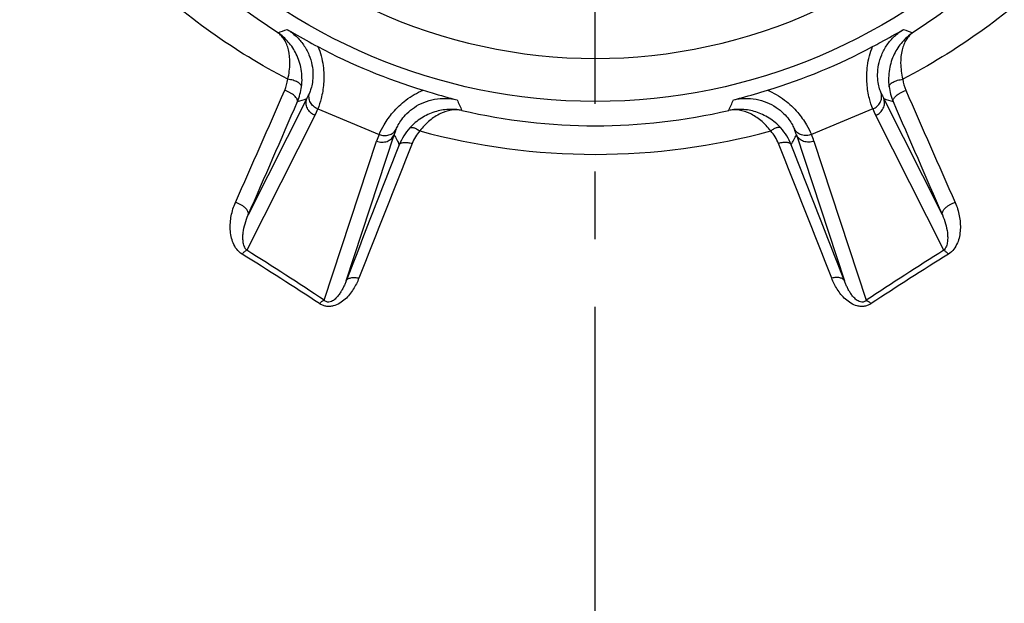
# Model space of a CAD drawing. Header units: millimetres. Extents: x 397 to 603, y 380 to 620.
# Tile 3 of 10: x 458 to 530, y 422 to 464. Entities that reach past the tile are written whole.
import ezdxf

# ---------------------------------------------------------------- set-up
doc = ezdxf.new("R2010")
doc.units = ezdxf.units.MM
doc.header["$LTSCALE"] = 65.185185
doc.linetypes.add('CENTER', pattern=[0.6, 0.375, -0.075, 0.075, -0.075])
for name, color, linetype in [('ACHSEN_S', 7, 'CONTINUOUS'), ('FASEN', 7, 'CONTINUOUS'), ('KONST.EL_MIT_GEO', 7, 'CONTINUOUS')]:
    doc.layers.add(name, color=color, linetype=linetype)

msp = doc.modelspace()

# ---------------------------------------------------------------- linework, layer by layer
at = {"layer": 'ACHSEN_S', "color": 2, "linetype": 'CENTER'}
msp.add_line((500, 380), (500, 620), dxfattribs=at)
at = {"layer": 'FASEN', "color": 7, "linetype": 'Continuous'}
msp.add_circle((500, 500), 41.605, dxfattribs=at)
msp.add_arc((500, 500), 38.5, 245.38443, 294.61557, dxfattribs=at)
at = {"layer": 'KONST.EL_MIT_GEO', "color": 7, "linetype": 'Continuous'}
for p, q in [((479.155, 458.599), (474.915, 450.198)), ((525.085, 450.198), (520.845, 458.599)), ((479.944, 457.851), (484.378, 456.015)), ((520.056, 457.851), (515.622, 456.015)), ((479.732, 457.379), (474.818, 447.643)), ((525.182, 447.643), (520.268, 457.379)), ((480.41, 444.032), (484.194, 455.531)), ((481.99, 445.43), (485.464, 455.986)), ((514.536, 455.986), (518.01, 445.43)), ((515.806, 455.531), (519.59, 444.032))]:
    msp.add_line(p, q, dxfattribs=at)
for centre, radius, start, end in [((434.062, 580.17), 124.483, 290.20892, 290.53291), ((565.938, 580.17), 124.483, 249.46709, 249.79108), ((499.866, 499.676), 42.302, 241.91553, 253.08447), ((500.134, 499.676), 42.302, 286.91553, 298.08447), ((474.777, 460.408), 3.025, 336.38159, 352.15612), ((525.214, 460.406), 3.016, 187.81967, 203.64262), ((-1487.463, 1317.779), 2144.396, 336.161554, 336.397801), ((474.72, 459.985), 4.081, 336.84237, 352.54043), ((525.28, 459.985), 4.081, 187.45957, 203.15763), ((2538.72, 1340.301), 2200.383, 203.605204, 203.83544), ((-1521.726, 1323.136), 2179.127, 336.384896, 336.619454), ((434.296, 597.114), 145.598, 287.6625, 287.94496), ((474.986, 460.796), 4.713, 332.21289, 337.3315), ((603.51, 510.153), 124.698, 204.46767, 204.85187), ((396.488, 510.154), 124.701, 335.14814, 335.53232), ((525.014, 460.796), 4.713, 202.6685, 207.78711), ((565.704, 597.114), 145.598, 252.05504, 252.3375), ((2573.966, 1345.849), 2236.091, 203.383534, 203.612116), ((474.648, 459.947), 5.696, 333.20887, 338.41575), ((500, 499.104), 42.467, 256.87803, 283.12197), ((525.352, 459.947), 5.696, 201.58425, 206.79113), ((489.967, 454.591), 4.713, 157.6685, 162.78711), ((489.573, 453.777), 4.025, 137.84135, 158.27598), ((489.534, 454.256), 2.988, 137.78275, 158.3268), ((500, 502.946), 48.374, 254.80522, 285.19478), ((510.466, 454.256), 2.988, 21.6732, 42.21725), ((510.427, 453.777), 4.025, 21.72402, 42.15865), ((510.033, 454.591), 4.713, 17.21289, 22.3315), ((489.605, 453.751), 5.696, 156.58425, 161.79113), ((615.411, 522.355), 145.914, 207.05532, 207.37266), ((384.972, 522.158), 145.483, 332.62687, 332.94516), ((510.395, 453.751), 5.696, 18.20887, 23.41575), ((2291.846, -256.074), 1941.053, 158.501806, 158.813546), ((2259.98, -250.497), 1908.547, 158.29427, 158.608426), ((-1191.982, -223.645), 1835.44, 21.385318, 21.711986), ((-1222.665, -229.043), 1866.779, 21.180252, 21.504396), ((337.182, 226.326), 260.205, 56.69404, 58.15536), ((336.651, 227.533), 259.882, 56.41517, 57.88284), ((668.521, 219.524), 269.415, 122.14313, 123.55886), ((667.973, 218.258), 269.779, 121.87057, 123.28003)]:
    msp.add_arc(centre, radius, start, end, dxfattribs=at)
for points, knots in [([(477.774, 459.995), (475.842, 461.001), (472.12, 463.278), (467.07, 467.43), (462.65, 472.25), (460.187, 475.858), (459.091, 477.743)], [0, 0, 0, 0, 0.250413, 0.499805, 0.749309, 1, 1, 1, 1]), ([(540.909, 477.743), (539.813, 475.858), (537.35, 472.25), (532.93, 467.43), (527.88, 463.278), (524.158, 461.001), (522.226, 459.995)], [0, 0, 0, 0, 0.250691, 0.500195, 0.749587, 1, 1, 1, 1]), ([(477.063, 463.35), (475.709, 464.215), (473.099, 466.097), (469.525, 469.337), (466.33, 472.958), (464.479, 475.598), (463.628, 476.967)], [0, 0, 0, 0, 0.250033, 0.499454, 0.74917, 1, 1, 1, 1]), ([(536.372, 476.967), (535.521, 475.598), (533.67, 472.958), (530.475, 469.337), (526.901, 466.097), (524.291, 464.215), (522.937, 463.35)], [0, 0, 0, 0, 0.25083, 0.500546, 0.749967, 1, 1, 1, 1]), ([(478.766, 459.455), (478.821, 459.873), (478.804, 460.69), (478.448, 461.802), (477.858, 462.703), (477.34, 463.163), (477.063, 463.35)], [0, 0, 0, 0, 0.283842, 0.539846, 0.775581, 1, 1, 1, 1]), ([(477.774, 459.995), (477.868, 460.378), (477.97, 461.092), (477.89, 461.951), (477.71, 462.509), (477.538, 462.849), (477.324, 463.132), (477.153, 463.285), (477.063, 463.35)], [0, 0, 0, 0, 0.32665, 0.592991, 0.707165, 0.811317, 0.907978, 1, 1, 1, 1]), ([(477.723, 463.595), (477.956, 463.453), (478.395, 463.119), (478.932, 462.496), (479.32, 461.79), (479.542, 461.06), (479.61, 460.376), (479.568, 459.796), (479.468, 459.342), (479.379, 459.086), (479.335, 458.98)], [0, 0, 0, 0, 0.154624, 0.309015, 0.461501, 0.607031, 0.737714, 0.847489, 0.934674, 1, 1, 1, 1]), ([(477.723, 463.595), (477.897, 463.493), (478.633, 463.068), (479.379, 462.66), (479.951, 462.355)], [0, 0, 0, 0, 0.237063, 1, 1, 1, 1]), ([(520.049, 462.355), (520.247, 462.461), (520.995, 462.864), (521.737, 463.279), (522.277, 463.595)], [0, 0, 0, 0, 0.264053, 1, 1, 1, 1]), ([(520.665, 458.98), (520.621, 459.086), (520.532, 459.342), (520.432, 459.796), (520.39, 460.376), (520.458, 461.06), (520.68, 461.79), (521.068, 462.496), (521.605, 463.119), (522.044, 463.453), (522.277, 463.595)], [0, 0, 0, 0, 0.065326, 0.152511, 0.262286, 0.392969, 0.538499, 0.690985, 0.845376, 1, 1, 1, 1]), ([(522.937, 463.35), (522.66, 463.163), (522.142, 462.703), (521.552, 461.802), (521.196, 460.69), (521.179, 459.873), (521.234, 459.455)], [0, 0, 0, 0, 0.224419, 0.460154, 0.716158, 1, 1, 1, 1]), ([(522.937, 463.35), (522.847, 463.285), (522.676, 463.132), (522.462, 462.849), (522.29, 462.509), (522.11, 461.951), (522.03, 461.092), (522.132, 460.378), (522.226, 459.995)], [0, 0, 0, 0, 0.092022, 0.188683, 0.292835, 0.407009, 0.67335, 1, 1, 1, 1]), ([(479.951, 462.355), (480.136, 461.915), (480.372, 461.021), (480.403, 459.74), (480.23, 458.691), (480.041, 458.095), (479.944, 457.851)], [0, 0, 0, 0, 0.310878, 0.594209, 0.828839, 1, 1, 1, 1]), ([(520.056, 457.851), (519.959, 458.095), (519.77, 458.691), (519.597, 459.74), (519.628, 461.021), (519.864, 461.915), (520.049, 462.355)], [0, 0, 0, 0, 0.171161, 0.405791, 0.689122, 1, 1, 1, 1]), ([(478.766, 459.455), (478.767, 459.484), (478.753, 459.548), (478.693, 459.636), (478.599, 459.719), (478.475, 459.797), (478.325, 459.866), (478.091, 459.945), (477.903, 459.981), (477.774, 459.995)], [0, 0, 0, 0, 0.072795, 0.15851, 0.262081, 0.38421, 0.523014, 0.675026, 1, 1, 1, 1]), ([(521.234, 459.455), (521.233, 459.484), (521.247, 459.548), (521.307, 459.636), (521.401, 459.719), (521.525, 459.797), (521.675, 459.866), (521.909, 459.945), (522.097, 459.981), (522.226, 459.995)], [0, 0, 0, 0, 0.072795, 0.15851, 0.262081, 0.38421, 0.523014, 0.675026, 1, 1, 1, 1]), ([(478.472, 458.38), (478.481, 458.408), (478.483, 458.478), (478.441, 458.584), (478.362, 458.695), (478.247, 458.809), (478.102, 458.921), (477.873, 459.064), (477.682, 459.149), (477.549, 459.196)], [0, 0, 0, 0, 0.069237, 0.153215, 0.257174, 0.381217, 0.522531, 0.676594, 1, 1, 1, 1]), ([(484.378, 456.015), (484.482, 456.256), (484.769, 456.811), (485.389, 457.675), (486.317, 458.559), (487.116, 459.024), (487.558, 459.204)], [0, 0, 0, 0, 0.171161, 0.405791, 0.689122, 1, 1, 1, 1]), ([(487.558, 459.204), (487.772, 459.139), (488.586, 458.895), (489.405, 458.663), (490.01, 458.506)], [0, 0, 0, 0, 0.264053, 1, 1, 1, 1]), ([(509.99, 458.506), (510.185, 458.557), (511.006, 458.776), (511.822, 459.016), (512.442, 459.204)], [0, 0, 0, 0, 0.237063, 1, 1, 1, 1]), ([(512.442, 459.204), (512.884, 459.024), (513.683, 458.559), (514.611, 457.675), (515.231, 456.811), (515.518, 456.256), (515.622, 456.015)], [0, 0, 0, 0, 0.310878, 0.594209, 0.828839, 1, 1, 1, 1]), ([(521.528, 458.38), (521.519, 458.408), (521.517, 458.478), (521.559, 458.584), (521.638, 458.695), (521.753, 458.809), (521.898, 458.921), (522.127, 459.064), (522.318, 459.149), (522.451, 459.196)], [0, 0, 0, 0, 0.069237, 0.153215, 0.257174, 0.381217, 0.522531, 0.676594, 1, 1, 1, 1]), ([(479.732, 457.379), (479.614, 457.43), (479.396, 457.573), (479.204, 457.834), (479.119, 458.069), (479.083, 458.307), (479.112, 458.49), (479.155, 458.599)], [0, 0, 0, 0, 0.260227, 0.515078, 0.639714, 0.762011, 1, 1, 1, 1]), ([(479.944, 457.851), (479.832, 457.897), (479.624, 458.026), (479.397, 458.307), (479.287, 458.641), (479.304, 458.873), (479.335, 458.98)], [0, 0, 0, 0, 0.260551, 0.51523, 0.761186, 1, 1, 1, 1]), ([(485.607, 456.382), (485.651, 456.489), (485.769, 456.732), (486.019, 457.124), (486.4, 457.564), (486.931, 457.999), (487.605, 458.358), (488.379, 458.583), (489.198, 458.644), (489.744, 458.57), (490.01, 458.506)], [0, 0, 0, 0, 0.065326, 0.152511, 0.262286, 0.392969, 0.538499, 0.690985, 0.845376, 1, 1, 1, 1]), ([(509.99, 458.506), (510.256, 458.57), (510.802, 458.644), (511.621, 458.583), (512.395, 458.358), (513.069, 457.999), (513.6, 457.564), (513.981, 457.124), (514.231, 456.732), (514.349, 456.489), (514.393, 456.382)], [0, 0, 0, 0, 0.154624, 0.309015, 0.461501, 0.607031, 0.737714, 0.847489, 0.934674, 1, 1, 1, 1]), ([(520.056, 457.851), (520.168, 457.897), (520.376, 458.026), (520.603, 458.307), (520.713, 458.641), (520.696, 458.873), (520.665, 458.98)], [0, 0, 0, 0, 0.260551, 0.51523, 0.761186, 1, 1, 1, 1]), ([(520.268, 457.379), (520.386, 457.43), (520.604, 457.573), (520.796, 457.834), (520.881, 458.069), (520.917, 458.307), (520.888, 458.49), (520.845, 458.599)], [0, 0, 0, 0, 0.260227, 0.515078, 0.639714, 0.762011, 1, 1, 1, 1]), ([(490.359, 457.746), (490.04, 457.811), (489.372, 457.859), (488.366, 457.676), (487.398, 457.225), (486.838, 456.753), (486.589, 456.479)], [0, 0, 0, 0, 0.235573, 0.478221, 0.732216, 1, 1, 1, 1]), ([(490.359, 457.746), (490.111, 457.791), (489.574, 457.795), (488.768, 457.539), (487.981, 457.026), (487.53, 456.542), (487.321, 456.264)], [0, 0, 0, 0, 0.213365, 0.445354, 0.706135, 1, 1, 1, 1]), ([(513.411, 456.479), (513.162, 456.753), (512.602, 457.225), (511.634, 457.676), (510.628, 457.859), (509.96, 457.811), (509.641, 457.746)], [0, 0, 0, 0, 0.267784, 0.521779, 0.764427, 1, 1, 1, 1]), ([(512.679, 456.264), (512.47, 456.542), (512.019, 457.026), (511.232, 457.539), (510.426, 457.795), (509.889, 457.791), (509.641, 457.746)], [0, 0, 0, 0, 0.293865, 0.554646, 0.786635, 1, 1, 1, 1]), ([(484.378, 456.015), (484.49, 455.968), (484.728, 455.912), (485.087, 455.95), (485.401, 456.109), (485.553, 456.285), (485.607, 456.382)], [0, 0, 0, 0, 0.260551, 0.51523, 0.761186, 1, 1, 1, 1]), ([(486.589, 456.479), (486.62, 456.505), (486.692, 456.524), (486.79, 456.517), (486.921, 456.486), (487.104, 456.405), (487.247, 456.316), (487.321, 456.264)], [0, 0, 0, 0, 0.153438, 0.253264, 0.371081, 0.658032, 1, 1, 1, 1]), ([(513.411, 456.479), (513.38, 456.505), (513.308, 456.524), (513.21, 456.517), (513.079, 456.486), (512.896, 456.405), (512.753, 456.316), (512.679, 456.264)], [0, 0, 0, 0, 0.153438, 0.253264, 0.371081, 0.658032, 1, 1, 1, 1]), ([(515.622, 456.015), (515.51, 455.968), (515.272, 455.912), (514.913, 455.95), (514.599, 456.109), (514.447, 456.285), (514.393, 456.382)], [0, 0, 0, 0, 0.260551, 0.51523, 0.761186, 1, 1, 1, 1]), ([(484.194, 455.531), (484.314, 455.483), (484.569, 455.43), (484.889, 455.479), (485.115, 455.585), (485.309, 455.728), (485.418, 455.878), (485.464, 455.986)], [0, 0, 0, 0, 0.260227, 0.515078, 0.639714, 0.762011, 1, 1, 1, 1]), ([(515.806, 455.531), (515.686, 455.483), (515.431, 455.43), (515.111, 455.479), (514.885, 455.585), (514.691, 455.728), (514.582, 455.878), (514.536, 455.986)], [0, 0, 0, 0, 0.260227, 0.515078, 0.639714, 0.762011, 1, 1, 1, 1]), ([(485.834, 455.267), (485.846, 455.29), (485.88, 455.335), (485.956, 455.385), (486.053, 455.419), (486.217, 455.446), (486.459, 455.435), (486.655, 455.391), (486.757, 455.36)], [0, 0, 0, 0, 0.07942, 0.168418, 0.271638, 0.390781, 0.673482, 1, 1, 1, 1]), ([(514.166, 455.267), (514.154, 455.29), (514.12, 455.335), (514.044, 455.385), (513.947, 455.419), (513.783, 455.446), (513.541, 455.435), (513.345, 455.391), (513.243, 455.36)], [0, 0, 0, 0, 0.07942, 0.168418, 0.271638, 0.390781, 0.673482, 1, 1, 1, 1]), ([(474.471, 447.366), (474.32, 447.46), (474.061, 447.707), (473.812, 448.161), (473.668, 448.645), (473.586, 449.305), (473.653, 450.147), (473.855, 450.792), (473.992, 451.101)], [0, 0, 0, 0, 0.13187, 0.257749, 0.381019, 0.50353, 0.749338, 1, 1, 1, 1]), ([(474.915, 450.199), (474.973, 450.366), (474.792, 450.626), (474.56, 450.818), (474.386, 450.932), (474.196, 451.028), (474.061, 451.079), (473.992, 451.101)], [0, 0, 0, 0, 0.389286, 0.53076, 0.683213, 0.841503, 1, 1, 1, 1]), ([(525.085, 450.199), (525.027, 450.366), (525.208, 450.626), (525.44, 450.818), (525.614, 450.932), (525.804, 451.028), (525.939, 451.079), (526.008, 451.101)], [0, 0, 0, 0, 0.389286, 0.530759, 0.683213, 0.841503, 1, 1, 1, 1]), ([(526.008, 451.101), (526.145, 450.792), (526.347, 450.147), (526.414, 449.305), (526.332, 448.645), (526.188, 448.161), (525.939, 447.707), (525.68, 447.46), (525.529, 447.366)], [0, 0, 0, 0, 0.250662, 0.49647, 0.618981, 0.742251, 0.86813, 1, 1, 1, 1]), ([(474.818, 447.643), (474.727, 447.722), (474.608, 447.933), (474.538, 448.265), (474.523, 448.594), (474.554, 449.031), (474.668, 449.575), (474.822, 449.994), (474.915, 450.198)], [0, 0, 0, 0, 0.134076, 0.258014, 0.379913, 0.501781, 0.74793, 1, 1, 1, 1]), ([(525.085, 450.198), (525.178, 449.994), (525.332, 449.575), (525.446, 449.031), (525.477, 448.594), (525.462, 448.265), (525.392, 447.933), (525.273, 447.722), (525.182, 447.643)], [0, 0, 0, 0, 0.25207, 0.498219, 0.620087, 0.741986, 0.865924, 1, 1, 1, 1]), ([(474.818, 447.643), (474.758, 447.617), (474.634, 447.532), (474.527, 447.428), (474.471, 447.366)], [0, 0, 0, 0, 0.43804, 1, 1, 1, 1]), ([(525.182, 447.643), (525.242, 447.617), (525.366, 447.532), (525.473, 447.428), (525.529, 447.366)], [0, 0, 0, 0, 0.43804, 1, 1, 1, 1]), ([(482.914, 445.626), (482.805, 445.348), (482.602, 444.941), (482.248, 444.446), (481.925, 444.101), (481.535, 443.804), (481.144, 443.633), (480.8, 443.58), (480.535, 443.595), (480.285, 443.667), (480.133, 443.747), (480.063, 443.793)], [0, 0, 0, 0, 0.23216, 0.3509, 0.47249, 0.598405, 0.730379, 0.798815, 0.867545, 0.934959, 1, 1, 1, 1]), ([(481.99, 445.43), (482.004, 445.458), (482.04, 445.512), (482.118, 445.576), (482.216, 445.626), (482.379, 445.673), (482.618, 445.685), (482.813, 445.652), (482.914, 445.626)], [0, 0, 0, 0, 0.091517, 0.189464, 0.29739, 0.417032, 0.690515, 1, 1, 1, 1]), ([(518.01, 445.43), (517.996, 445.458), (517.96, 445.512), (517.882, 445.576), (517.784, 445.626), (517.621, 445.673), (517.382, 445.685), (517.187, 445.652), (517.086, 445.626)], [0, 0, 0, 0, 0.091517, 0.189464, 0.297389, 0.417032, 0.690515, 1, 1, 1, 1]), ([(519.937, 443.793), (519.867, 443.747), (519.715, 443.667), (519.465, 443.595), (519.2, 443.58), (518.856, 443.633), (518.465, 443.804), (518.075, 444.101), (517.752, 444.446), (517.398, 444.941), (517.195, 445.348), (517.086, 445.626)], [0, 0, 0, 0, 0.065041, 0.132455, 0.201185, 0.269621, 0.401595, 0.52751, 0.6491, 0.76784, 1, 1, 1, 1]), ([(481.99, 445.43), (481.959, 445.346), (481.892, 445.178), (481.777, 444.931), (481.644, 444.688), (481.49, 444.451), (481.306, 444.222), (481.114, 444.048), (480.92, 443.937), (480.77, 443.896), (480.64, 443.904), (480.524, 443.94), (480.45, 443.993), (480.41, 444.032)], [0, 0, 0, 0, 0.111509, 0.223989, 0.337901, 0.454039, 0.573974, 0.701576, 0.771705, 0.849611, 0.890885, 0.930418, 1, 1, 1, 1]), ([(519.59, 444.032), (519.55, 443.993), (519.476, 443.94), (519.36, 443.904), (519.23, 443.896), (519.08, 443.937), (518.886, 444.048), (518.694, 444.222), (518.51, 444.451), (518.356, 444.688), (518.223, 444.931), (518.108, 445.178), (518.041, 445.346), (518.01, 445.43)], [0, 0, 0, 0, 0.069582, 0.109115, 0.150389, 0.228295, 0.298424, 0.426026, 0.545961, 0.662099, 0.776011, 0.888491, 1, 1, 1, 1]), ([(480.41, 444.032), (480.351, 444.011), (480.227, 443.94), (480.119, 443.848), (480.063, 443.793)], [0, 0, 0, 0, 0.444743, 1, 1, 1, 1]), ([(519.59, 444.032), (519.649, 444.011), (519.773, 443.94), (519.881, 443.848), (519.937, 443.793)], [0, 0, 0, 0, 0.444743, 1, 1, 1, 1])]:
    msp.add_open_spline(points, degree=3, knots=knots, dxfattribs=at)

doc.saveas('drawing.dxf')
